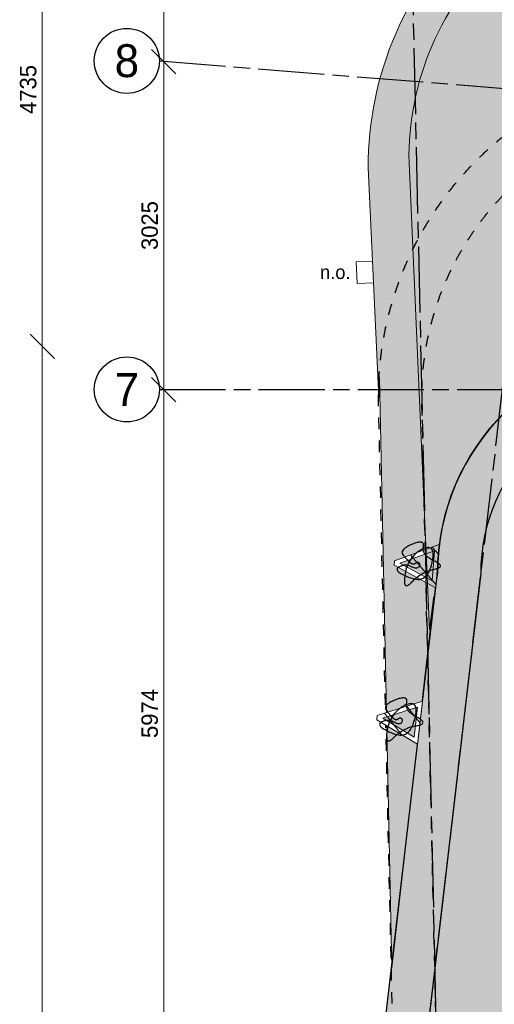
# Model space of a CAD drawing. Header units: millimetres. Extents: x -10538 to 13100, y -15694 to 32605.
# Tile 46 of 203: x -10517 to -6144, y 6359 to 15438. Entities that reach past the tile are written whole.
import ezdxf

# ---------------------------------------------------------------- set-up
doc = ezdxf.new("R2010")
doc.units = ezdxf.units.MM
doc.header["$LTSCALE"] = 100
doc.header["$PDMODE"] = 1
doc.header["$PDSIZE"] = -2
doc.linetypes.add('[LS] ISO-08 Long Dashed Short Dashed', pattern=[9.143999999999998, 6.095999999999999, -0.7620000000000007, 1.524, -0.7619999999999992])
doc.linetypes.add('[LS] Type-1', pattern=[2.12, 1.06, -1.06])
doc.layers.get('0').update_dxf_attribs({"lineweight": 5})
for name, color, linetype, lineweight in [('- 06_Gevel', 7, 'Continuous', 5), ('Geen', 7, 'Continuous', 9), ('Maatlijnen', 7, 'Continuous', 9), ('none', 7, 'Continuous', 13), ('plantenbak', 7, 'Continuous', 5)]:
    doc.layers.add(name, color=color, linetype=linetype, lineweight=lineweight)
for name, color, linetype, lineweight, true_color in [('Bloembak driehoek', 4, 'Vluchtweg', 5, 0x00ffff), ('Constructie _ STAAL', 6, 'Continuous', 5, 0xff00ff), ('dakgroen', 7, 'Continuous', 25, 0x007f00)]:
    doc.layers.add(name, color=color, linetype=linetype, lineweight=lineweight, true_color=true_color)
doc.styles.add('Arial', font='Arial.ttf')
doc.styles.add('Century Gothic', font='Century-Gothic_9791.ttf')
doc.linetypes.add('Vluchtweg', pattern='A,10,-5,10,-3.236565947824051,-11.03045832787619,["vluchtweg",Arial,S=1.76205150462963,R=0,X=-11.03045832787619,Y=-0.8810257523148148],-5', length=44.26702427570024)
doc.dimstyles.new('Arch', dxfattribs={"dimtxt": 101.0561342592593, "dimasz": 224.482421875, "dimexe": 317.5, "dimexo": 158.75, "dimgap": 158.75, "dimtad": 1, "dimdec": 4, "dimtxsty": 'Century Gothic', "dimblk": 'VW_SLASH-2', "dimblk1": 'VW_SLASH-2', "dimblk2": 'VW_SLASH-2', "dimcen": 0, "dimdle": 158.75, "dimazin": 0, "dimtfac": 1, "dimtdec": 4, "dimtix": 1, "dimtmove": 0, "dimatfit": 0, "dimldrblk": 'VW_FILLEDARROW', "dimfxl": 1, "dimfrac": 2, "dimtolj": 1, "dimarcsym": 0})
pattern_1 = [(45, (0, 0), (141.4213562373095, -141.4213562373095), [])]

# ---------------------------------------------------------------- blocks, each defined once
blk = doc.blocks.new('Groep-93')
at = {"layer": 'none', "linetype": 'Continuous', "lineweight": 0, "true_color": 0xdddddd, "transparency": 33554687}
h = blk.add_hatch(color=254, dxfattribs=at)
edge = h.paths.add_edge_path()
edge.add_line((-9171.523896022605, -11126.87979634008), (-9171.523895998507, -11133.81935285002))
edge.add_arc((-6071.523896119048, -11133.81935293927), 3099.999999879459, 179.9999999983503, 270.0000000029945)
edge.add_line((-6071.523895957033, -14233.81935281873), (-6066.499542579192, -14233.81935283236))
edge.add_line((-6066.499542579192, -14233.81935283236), (8435.933031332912, -12771.5388825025))
edge.add_arc((8430.867597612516, -9671.543021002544), 3099.999999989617, 270.0936219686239, 360.0000000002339)
edge.add_line((11530.86759760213, -9671.54302098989), (11530.86759762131, -9667.798279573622))
edge.add_line((11530.86759762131, -9667.798279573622), (10030.86417679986, 10332.24732913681))
edge.add_arc((7930.867597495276, 10328.45697908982), 2099.999999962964, 0.1034148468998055, 90.0000000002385)
edge.add_line((7930.867597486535, 12428.45697905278), (-4569.13240250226, 12428.4569790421))
edge.add_arc((-4569.1324023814, 10328.45697898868), 2100.000000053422, 90.00000000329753, 179.8083648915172)
edge.add_line((-6669.120656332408, 10335.48075946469), (-9171.523896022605, -11126.87979634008))
at = {"layer": 'none', "linetype": 'Continuous', "lineweight": 0, "true_color": 0x9faa7d, "transparency": 33554556}
h = blk.add_hatch(color=73, dxfattribs=at)
edge = h.paths.add_edge_path()
edge.add_line((-6269.21348757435, 10307.0568986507), (-8771.447785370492, -11154.09228066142))
edge.add_arc((-6071.523896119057, -11133.81935293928), 2699.999999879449, 180.4302089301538, 269.6885412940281)
edge.add_line((-6086.200969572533, -13833.77946058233), (8415.509653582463, -12371.57172056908))
edge.add_line((8415.509653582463, -12371.57172056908), (8435.279426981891, -12371.53941650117))
edge.add_arc((8430.86759761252, -9671.543021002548), 2699.999999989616, 270.0936219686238, 359.7678713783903)
edge.add_line((11130.84543885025, -9682.481794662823), (9630.891211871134, 10316.9078961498))
edge.add_line((9630.891211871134, 10316.9078961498), (9630.864828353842, 10331.52535769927))
edge.add_arc((7930.867597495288, 10328.45697908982), 1699.999999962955, 0.103414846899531, 90.00000000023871)
edge.add_line((7930.867597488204, 12028.45697905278), (-4569.132402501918, 12028.4569790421))
edge.add_arc((-4569.132402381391, 10328.45697898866), 1700.000000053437, 90.00000000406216, 179.8083648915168)
edge.add_line((-6269.122893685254, 10334.14289651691), (-6269.21348757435, 10307.0568986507))
h.paths.add_polyline_path([(-952.5119487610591, 5902.786832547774), (1523.040146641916, 5902.786832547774), (1523.040146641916, -2250.757002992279), (-952.5119487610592, -2250.757002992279)])
h = blk.add_hatch(color=73, dxfattribs=at)
edge = h.paths.add_edge_path()
edge.add_line((-6269.21348757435, 10307.0568986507), (-8302.508787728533, -7132.098899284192))
edge.add_line((-8302.508787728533, -7132.09889928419), (10939.5667216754, -7132.098899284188))
edge.add_line((10939.5667216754, -7132.098899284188), (9630.891211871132, 10316.9078961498))
edge.add_line((9630.891211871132, 10316.9078961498), (9630.864828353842, 10331.52535769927))
edge.add_arc((7930.867597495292, 10328.45697908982), 1699.99999996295, 0.1034148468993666, 90.00000000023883)
edge.add_line((7930.867597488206, 12028.45697905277), (-4569.13240250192, 12028.4569790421))
edge.add_arc((-4569.132402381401, 10328.45697898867), 1700.000000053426, 90.00000000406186, 179.808364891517)
edge.add_line((-6269.122893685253, 10334.14289651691), (-6269.21348757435, 10307.0568986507))
h.paths.add_polyline_path([(5296.280631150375, -942.0988992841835), (6196.280630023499, -942.0988992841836), (6196.280630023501, -2042.098899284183), (5296.280631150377, -2042.098899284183)])
h.paths.add_polyline_path([(-950.5738434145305, 5902.786832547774), (1574.711438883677, 5902.786832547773), (1574.711438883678, -2250.757002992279), (-950.5738434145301, -2250.757002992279)])
at = {"layer": 'none', "color": 7, "linetype": 'Continuous', "lineweight": 25, "transparency": 33554687, "flags": 128}
for points in [[(-9171.523896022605, -11126.87979634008), (-9171.523895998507, -11133.81935285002, 0.4142135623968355), (-6071.523895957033, -14233.81935281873), (-6066.499542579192, -14233.81935283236), (8435.933031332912, -12771.5388825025, 0.4137350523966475), (11530.86759760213, -9671.54302098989), (11530.86759762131, -9667.798279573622), (10030.86417679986, 10332.24732913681, 0.4136850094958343), (7930.867597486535, 12428.45697905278), (-4569.132402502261, 12428.4569790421, 0.4132342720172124), (-6669.120656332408, 10335.48075946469)], [(-6269.21348757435, 10307.0568986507), (-8771.447785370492, -11154.09228066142, 0.4104272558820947), (-6086.200969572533, -13833.77946058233), (8415.509653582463, -12371.57172056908), (8435.279426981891, -12371.53941650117, 0.4125493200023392), (11130.84543885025, -9682.481794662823), (9630.891211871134, 10316.9078961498), (9630.864828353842, 10331.52535769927, 0.4136850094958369), (7930.867597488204, 12028.45697905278), (-4569.132402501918, 12028.4569790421, 0.4132342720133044), (-6269.122893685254, 10334.14289651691)], [(-6269.21348757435, 10307.0568986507), (-8302.508787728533, -7132.09889928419), (10939.5667216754, -7132.098899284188), (9630.891211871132, 10316.9078961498), (9630.864828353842, 10331.52535769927, 0.4136850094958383), (7930.867597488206, 12028.45697905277), (-4569.132402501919, 12028.4569790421, 0.4132342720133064), (-6269.122893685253, 10334.14289651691)]]:
    blk.add_lwpolyline(points, format="xyb", close=True, dxfattribs=at)
blk = doc.blocks.new('Groep-94')
at = {"layer": 'none', "color": 7, "linetype": '[LS] Type-1', "lineweight": 25, "transparency": 33554687, "flags": 128}
for points in [[(-4611.768515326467, -12147.76141063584, -0.4138929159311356), (-6711.767256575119, -10050.06065745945), (-7211.768515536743, 11949.95883186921), (-7211.76851558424, 11952.2303873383, -0.4142135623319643), (-4111.768515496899, 15052.23038734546), (-4107.774927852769, 15052.23038727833), (8392.257755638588, 14052.23597475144, -0.4138332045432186), (11488.23148450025, 10952.2385893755), (11488.23148443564, 10948.67170467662), (9988.228381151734, -10051.37174374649, -0.4137101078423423), (7888.23148460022, -12147.76141063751)], [(-6311.777204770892, -10040.75557562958), (-6811.760362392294, 11958.86568436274, -0.4122296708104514), (-4123.434253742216, 14652.2051854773), (8376.024066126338, 13652.25672166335), (8391.738236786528, 13652.23631212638, -0.4127036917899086), (11088.21138076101, 10962.65779227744), (9588.252909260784, -10036.76081117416), (9588.22897228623, -10050.68406122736, -0.4137101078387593), (7888.231484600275, -11747.76141063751), (-4611.768515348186, -11747.76141063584, -0.4138929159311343), (-6311.767496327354, -10049.62270571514)]]:
    blk.add_lwpolyline(points, format="xyb", close=True, dxfattribs=at)
blk = doc.blocks.new('VW_SLASH-2')
at = {"color": 0, "linetype": 'ByBlock', "lineweight": -2, "transparency": 16777216}
blk.add_line((0.707182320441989, 0), (-1, 0), dxfattribs=at)
at = {"color": 0, "linetype": 'Continuous', "lineweight": 20, "transparency": 16777216, "flags": 128}
blk.add_lwpolyline([(0.5000534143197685, 0.5000534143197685), (-0.5000534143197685, -0.5000534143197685)], dxfattribs=at)
blk = doc.blocks.new('*D200')
at = {"layer": 'Defpoints', "color": 0, "transparency": 33554687}
for p in [(-9169.132402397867, 17937.90110071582), (-6669.132402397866, 10299.06736379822), (-9169.132402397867, -11133.81935285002)]:
    blk.add_point(p, dxfattribs=at)
at = {"layer": 'Maatlijnen', "color": 0, "lineweight": -2, "transparency": 33554687}
blk.add_line((-6893.614824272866, 17937.90110071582), (-8944.649980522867, 17937.90110071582), dxfattribs=at)
at = {"layer": 'Maatlijnen', "color": 0, "lineweight": -2, "xscale": 224.482421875, "yscale": 224.482421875, "zscale": 224.482421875, "rotation": 180}
blk.add_blockref('VW_SLASH-2', (-9169.132402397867, 17937.90110071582), dxfattribs=at)
at = {"layer": 'Maatlijnen', "color": 0, "lineweight": -2, "xscale": 224.482421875, "yscale": 224.482421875, "zscale": 224.482421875}
blk.add_blockref('VW_SLASH-2', (-6669.132402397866, 17937.90110071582), dxfattribs=at)
at = {"layer": 'Maatlijnen', "color": 0, "lineweight": 9, "transparency": 33554687, "insert": (-7919.132402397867, 18067.50599233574), "char_height": 151.5842013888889, "attachment_point": 5, "style": 'Century Gothic'}
blk.add_mtext('\\A1;2500', dxfattribs=at)
blk = doc.blocks.new('VW_FILLEDARROW')
at = {"color": 0, "linetype": 'Continuous', "lineweight": 5, "transparency": 16777216, "flags": 128}
blk.add_lwpolyline([(-1.414364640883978, 0.3789778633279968), (0, 0), (-1.414364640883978, -0.3789778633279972)], close=True, dxfattribs=at)
blk = doc.blocks.new('*D201')
at = {"layer": 'Defpoints', "color": 0, "transparency": 33554687}
for p in [(-6669.132402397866, 17937.90110071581), (-6669.132402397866, 10299.06736379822), (10026.08461042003, 10332.24732913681)]:
    blk.add_point(p, dxfattribs=at)
at = {"layer": 'Maatlijnen', "color": 0, "lineweight": -2, "transparency": 33554687}
blk.add_line((9801.602188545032, 17937.90110071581), (-6444.649980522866, 17937.90110071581), dxfattribs=at)
at = {"layer": 'Maatlijnen', "color": 0, "lineweight": -2, "xscale": 224.482421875, "yscale": 224.482421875, "zscale": 224.482421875, "rotation": 180}
blk.add_blockref('VW_SLASH-2', (-6669.132402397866, 17937.90110071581), dxfattribs=at)
at = {"layer": 'Maatlijnen', "color": 0, "lineweight": -2, "xscale": 224.482421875, "yscale": 224.482421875, "zscale": 224.482421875}
blk.add_blockref('VW_SLASH-2', (10026.08461042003, 17937.90110071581), dxfattribs=at)
at = {"layer": 'Maatlijnen', "color": 0, "lineweight": 9, "transparency": 33554687, "insert": (1678.476104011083, 18067.50599233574), "char_height": 151.5842013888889, "attachment_point": 5, "style": 'Century Gothic'}
blk.add_mtext('\\A1;16695', dxfattribs=at)
blk = doc.blocks.new('bloembak')
at = {"color": 255, "linetype": 'Continuous', "lineweight": 9, "transparency": 33554687}
blk.add_wipeout([(-20.000000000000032, -400.0000000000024), (-200.00000000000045, -5.684341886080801e-13), (199.9999999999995, 0), (19.99999999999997, -400.00000000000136)], dxfattribs=at).dxf.layer = 'Bloembak driehoek'
at = {"layer": 'Bloembak driehoek', "linetype": 'Continuous', "lineweight": 5, "transparency": 33554687}
h = blk.add_hatch(dxfattribs=at)
h.set_pattern_fill('[LA] Baksteen 2mm', style=0, pattern_type=2)
h.set_pattern_definition(pattern_1)
h.paths.add_polyline_path([(-19.99999999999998, -400.0000000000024), (-200.0000000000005, -4.662936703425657e-13), (199.9999999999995, 0), (20.00000000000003, -400.0000000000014)])
at = {"layer": 'Bloembak driehoek', "color": 7, "linetype": 'Continuous', "lineweight": 9, "transparency": 33554687, "flags": 128}
blk.add_lwpolyline([(-19.99999999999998, -400.0000000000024), (-200.0000000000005, -4.662936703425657e-13), (199.9999999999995, 0), (20.00000000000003, -400.0000000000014)], close=True, dxfattribs=at)
at = {"color": 255, "linetype": 'Continuous', "lineweight": 9, "transparency": 33554687}
blk.add_wipeout([(-2.0961010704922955e-13, -346.970168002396), (-138.1365756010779, -40.0000000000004), (138.13657560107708, -40.000000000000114)], dxfattribs=at).dxf.layer = 'plantenbak'
at = {"layer": 'Bloembak driehoek', "linetype": 'Continuous', "lineweight": 0, "true_color": 0xd7e0d6, "transparency": 33554687}
blk.add_hatch(color=254, dxfattribs=at).paths.add_polyline_path([(-2.081668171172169e-13, -346.970168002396), (-138.1365756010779, -40.00000000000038), (138.1365756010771, -40.00000000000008)])
at = {"layer": 'plantenbak', "linetype": 'Continuous', "lineweight": 5, "transparency": 33554687}
h = blk.add_hatch(dxfattribs=at)
h.set_pattern_fill('[LA] Baksteen 2mm', style=0, pattern_type=2)
h.set_pattern_definition(pattern_1)
h.paths.add_polyline_path([(-2.081668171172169e-13, -346.970168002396), (-138.1365756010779, -40.00000000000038), (138.1365756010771, -40.00000000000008)])
at = {"layer": 'Bloembak driehoek', "color": 7, "linetype": 'Continuous', "lineweight": 9, "transparency": 33554687, "flags": 128}
blk.add_lwpolyline([(-2.081668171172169e-13, -346.970168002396), (-138.1365756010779, -40.00000000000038), (138.1365756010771, -40.00000000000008)], close=True, dxfattribs=at)
at = {"layer": 'plantenbak', "linetype": 'Continuous', "lineweight": 9, "transparency": 33554687, "flags": 128}
blk.add_lwpolyline([(-2.081668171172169e-13, -346.970168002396), (-138.1365756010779, -40.00000000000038), (138.1365756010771, -40.00000000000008)], close=True, dxfattribs=at)
at = {"layer": 'plantenbak', "color": 85, "lineweight": 25, "true_color": 0x5baa38, "transparency": 33554687}
blk.add_open_spline([(-13.26252060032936, -252.43277609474), (-33.42381092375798, -281.3356559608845), (-122.1334883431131, -365.1809028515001), (-243.1012302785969, -133.6083162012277), (-89.8754238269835, -153.5714702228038), (-1.165746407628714, 85.98637803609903), (64.00096492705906, -145.586208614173), (256.898769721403, -297.3061791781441), (-1.165746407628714, -293.1005869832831), (-166.4883270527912, -153.5714702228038), (-160.4399399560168, -25.80728448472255), (175.6487697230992, -92.30957842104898), (71.41489875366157, -414.0136219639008), (-1.568972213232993, -293.4664111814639), (44.39876972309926, -192.4247958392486), (6.022522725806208, -156.6907501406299), (-33.02995743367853, -184.8762171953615), (6.898769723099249, -223.5298962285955), (-13.26252060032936, -252.43277609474)], degree=2, dxfattribs=at)
blk = doc.blocks.new('Groep-95')
at = {"layer": 'Bloembak driehoek', "color": 7, "transparency": 33554687}
for p, rotation in [((-6666.729913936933, 10399.37118421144), 265.6785994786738), ((-6827.347736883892, 8955.830205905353), 263.3496278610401)]:
    blk.add_blockref('bloembak', p, dxfattribs=dict(at, rotation=rotation))
blk = doc.blocks.new('Groep-99')
at = {"layer": 'Bloembak driehoek', "color": 7, "transparency": 33554687}
blk.add_blockref('Groep-95', (0, 0), dxfattribs=at)
blk = doc.blocks.new('*D214')
at = {"layer": 'Defpoints', "color": 0, "transparency": 33554687}
for p in [(-10309.36496029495, 17162.23038734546), (-3989.222167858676, 17162.23038734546), (-4392.875610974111, 12427.23038734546)]:
    blk.add_point(p, dxfattribs=at)
at = {"layer": 'Maatlijnen', "color": 0, "lineweight": -2, "transparency": 33554687}
blk.add_line((-10309.36496029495, 12651.71280922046), (-10309.36496029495, 16937.74796547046), dxfattribs=at)
at = {"layer": 'Maatlijnen', "color": 0, "lineweight": -2, "xscale": 224.482421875, "yscale": 224.482421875, "zscale": 224.482421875}
for p, rotation in [((-10309.36496029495, 17162.23038734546), 90), ((-10309.36496029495, 12427.23038734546), 270)]:
    blk.add_blockref('VW_SLASH-2', p, dxfattribs=dict(at, rotation=rotation))
at = {"layer": 'Maatlijnen', "color": 0, "lineweight": 9, "transparency": 33554687, "insert": (-10438.96985191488, 14794.73038734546), "char_height": 151.5842013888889, "attachment_point": 5, "rotation": 90, "style": 'Century Gothic'}
blk.add_mtext('\\A1;4735', dxfattribs=at)
blk = doc.blocks.new('*D215')
at = {"layer": 'Defpoints', "color": 0, "transparency": 33554687}
for p in [(-10309.36496029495, 12427.23038734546), (-4392.875610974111, 12427.23038734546), (-6065.399766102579, -14232.76961265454)]:
    blk.add_point(p, dxfattribs=at)
at = {"layer": 'Maatlijnen', "color": 0, "lineweight": -2, "transparency": 33554687}
blk.add_line((-10309.36496029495, -14008.28719077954), (-10309.36496029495, 12202.74796547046), dxfattribs=at)
at = {"layer": 'Maatlijnen', "color": 0, "lineweight": -2, "xscale": 224.482421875, "yscale": 224.482421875, "zscale": 224.482421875}
for p, rotation in [((-10309.36496029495, 12427.23038734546), 90.00000000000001), ((-10309.36496029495, -14232.76961265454), 270)]:
    blk.add_blockref('VW_SLASH-2', p, dxfattribs=dict(at, rotation=rotation))
at = {"layer": 'Maatlijnen', "color": 0, "lineweight": 9, "transparency": 33554687, "insert": (-10438.96985191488, -902.7696126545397), "char_height": 151.5842013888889, "attachment_point": 5, "rotation": 90.00000000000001, "style": 'Century Gothic'}
blk.add_mtext('\\A1;26660', dxfattribs=at)
blk = doc.blocks.new('Groep-100')
at = {"layer": 'Geen', "color": 5, "linetype": '[LS] ISO-08 Long Dashed Short Dashed', "lineweight": 25, "true_color": 0x0000ff, "transparency": 33554687}
for p, q in [((-6947.070156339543, 17917.90110071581), (-6203.370524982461, -14831.57389928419)), ((-9230.030423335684, 15058.01074720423), (12882.63564568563, 13293.63086791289)), ((-9199.119113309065, -14831.57389928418), (-5938.259424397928, 13136.14930639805)), ((-9230.030423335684, 12028.45697904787), (12840.63503970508, 12028.45697904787))]:
    blk.add_line(p, q, dxfattribs=at)
at = {"layer": 'Geen', "color": 5, "linetype": 'Continuous', "lineweight": 25, "true_color": 0x0000ff, "transparency": 33554687}
for centre, radius in [((-9530.030423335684, 15058.01074720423), 299.9999999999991), ((-9530.030423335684, 12028.45697904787), 300.0000000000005)]:
    blk.add_circle(centre, radius, dxfattribs=at)
at = {"layer": 'Geen', "color": 5, "true_color": 0x0000ff, "transparency": 33554687, "char_height": 303.1684027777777, "attachment_point": 5, "line_spacing_factor": 1.026243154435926, "style": 'Century Gothic'}
for s, insert in [('8', (-9530.030423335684, 15058.01074720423)), ('7', (-9530.030423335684, 12028.45697904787))]:
    blk.add_mtext(s, dxfattribs=dict(at, insert=insert))
blk = doc.blocks.new('Groep-101')
at = {"layer": 'Constructie _ STAAL', "color": 7, "transparency": 33554546}
blk.add_blockref('Groep-100', (0, 0), dxfattribs=at)
blk = doc.blocks.new('*D241')
at = {"layer": 'Defpoints', "color": 0, "transparency": 33554687}
for p in [(-9189.36496029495, 17162.23038734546), (-3989.222167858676, 17162.23038734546), (-4107.774927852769, 15052.23038727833)]:
    blk.add_point(p, dxfattribs=at)
at = {"layer": 'Maatlijnen', "color": 0, "lineweight": -2, "transparency": 33554687}
blk.add_line((-9189.36496029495, 15276.71280915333), (-9189.36496029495, 16937.74796547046), dxfattribs=at)
at = {"layer": 'Maatlijnen', "color": 0, "lineweight": -2, "xscale": 224.482421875, "yscale": 224.482421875, "zscale": 224.482421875}
for p, rotation in [((-9189.36496029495, 17162.23038734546), 90), ((-9189.36496029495, 15052.23038727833), 270)]:
    blk.add_blockref('VW_SLASH-2', p, dxfattribs=dict(at, rotation=rotation))
at = {"layer": 'Maatlijnen', "color": 0, "lineweight": 9, "transparency": 33554687, "insert": (-9368.481626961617, 16107.23038731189), "char_height": 151.5842013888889, "attachment_point": 5, "rotation": 90, "style": 'Century Gothic'}
blk.add_mtext('\\A1;2110', dxfattribs=at)
blk = doc.blocks.new('*D242')
at = {"layer": 'Defpoints', "color": 0, "transparency": 33554687}
for p in [(-9189.364960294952, 15052.23038727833), (-4107.774927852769, 15052.23038727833), (-8229.364960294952, 12027.23038734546)]:
    blk.add_point(p, dxfattribs=at)
at = {"layer": 'Maatlijnen', "color": 0, "lineweight": -2, "transparency": 33554687}
blk.add_line((-9189.364960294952, 12251.71280922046), (-9189.364960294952, 14827.74796540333), dxfattribs=at)
at = {"layer": 'Maatlijnen', "color": 0, "lineweight": -2, "xscale": 224.482421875, "yscale": 224.482421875, "zscale": 224.482421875}
for p, rotation in [((-9189.364960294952, 15052.23038727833), 90), ((-9189.364960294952, 12027.23038734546), 270)]:
    blk.add_blockref('VW_SLASH-2', p, dxfattribs=dict(at, rotation=rotation))
at = {"layer": 'Maatlijnen', "color": 0, "lineweight": 9, "transparency": 33554687, "insert": (-9318.969851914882, 13539.7303873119), "char_height": 151.5842013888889, "attachment_point": 5, "rotation": 90, "style": 'Century Gothic'}
blk.add_mtext('\\A1;3025', dxfattribs=at)
blk = doc.blocks.new('*D243')
at = {"layer": 'Defpoints', "color": 0, "transparency": 33554687}
for p in [(-9189.364960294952, 12027.23038734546), (-8229.364960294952, 12027.23038734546), (-7439.364960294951, 6052.786832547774)]:
    blk.add_point(p, dxfattribs=at)
at = {"layer": 'Maatlijnen', "color": 0, "lineweight": -2, "transparency": 33554687}
blk.add_line((-9189.364960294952, 6277.269254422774), (-9189.364960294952, 11802.74796547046), dxfattribs=at)
at = {"layer": 'Maatlijnen', "color": 0, "lineweight": -2, "xscale": 224.482421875, "yscale": 224.482421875, "zscale": 224.482421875}
for p, rotation in [((-9189.364960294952, 12027.23038734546), 90), ((-9189.364960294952, 6052.786832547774), 270)]:
    blk.add_blockref('VW_SLASH-2', p, dxfattribs=dict(at, rotation=rotation))
at = {"layer": 'Maatlijnen', "color": 0, "lineweight": 9, "transparency": 33554687, "insert": (-9318.96985191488, 9040.008609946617), "char_height": 151.5842013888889, "attachment_point": 5, "rotation": 90, "style": 'Century Gothic'}
blk.add_mtext('\\A1;5974', dxfattribs=at)
blk = doc.blocks.new('Groep-145')
at = {"layer": 'none', "linetype": 'Continuous', "lineweight": 0, "true_color": 0xdddddd, "transparency": 33554687}
h = blk.add_hatch(color=254, dxfattribs=at)
edge = h.paths.add_edge_path()
edge.add_line((-7088.383903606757, 6696.131470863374), (-7202.355308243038, 12136.45635651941))
edge.add_arc((-4107.797344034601, 11952.776815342), 3100.004381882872, 176.6031563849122, 179.9999664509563)
edge.add_line((-7207.801725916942, 11952.77863052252), (-7306.002621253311, 14070.69274633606))
edge.add_arc((-4217.992457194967, 14082.68258219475), 3088.033440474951, 85.75147366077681, 180.2224615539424, ccw=False)
edge.add_line((-3989.222167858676, 17162.23038734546), (9198.170711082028, 13942.04894028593))
edge.add_line((9198.170711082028, 13942.04894028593), (9310.34880323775, 13902.32817540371))
edge.add_line((9310.34880323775, 13902.32817540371), (9198.170711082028, 13942.04894028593))
edge.add_line((9198.170711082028, 13942.04894028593), (9422.526895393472, 13862.6074105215))
edge.add_line((9422.526895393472, 13862.6074105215), (9650.981594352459, 13769.34728764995))
edge.add_line((9650.981594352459, 13769.34728764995), (9939.64611802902, 13627.73587550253))
edge.add_line((9939.64611802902, 13627.73587550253), (10228.64416543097, 13436.13451634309))
edge.add_line((10228.64416543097, 13436.13451634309), (10529.93292287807, 13173.79329169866))
edge.add_line((10529.93292287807, 13173.79329169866), (10715.74496850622, 12983.92258912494))
edge.add_line((10715.74496850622, 12983.92258912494), (10887.18180404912, 12762.1402376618))
edge.add_line((10887.18180404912, 12762.1402376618), (11042.34117191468, 12526.38845947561))
edge.add_line((11042.34117191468, 12526.38845947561), (11174.49793566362, 12286.78937722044))
edge.add_line((11174.49793566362, 12286.78937722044), (11247.62449484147, 12130.75119295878))
edge.add_line((11247.62449484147, 12130.75119295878), (11371.92239874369, 11732.16375450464))
edge.add_line((11371.92239874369, 11732.16375450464), (11410.30957154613, 11579.74845027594))
edge.add_line((11410.30957154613, 11579.74845027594), (11468.7899471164, 11207.90969487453))
edge.add_line((11468.7899471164, 11207.90969487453), (11470.37059282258, 10877.73898565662))
edge.add_line((11470.37059282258, 10877.73898565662), (11471.8168976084, 10663.88067666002))
edge.add_line((11471.8168976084, 10663.88067666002), (10759.25169975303, 687.9679060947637))
edge.add_line((10759.25169975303, 687.9679060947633), (10035.93074294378, 10332.24732913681))
edge.add_arc((7935.934163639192, 10328.45697908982), 2099.99999996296, 0.1034148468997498, 90.00000000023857)
edge.add_line((7935.934163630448, 12428.45697905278), (-4564.065836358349, 12428.4569790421))
edge.add_arc((-4564.065836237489, 10328.45697898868), 2100.000000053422, 90.00000000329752, 179.8083648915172)
edge.add_line((-6664.054090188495, 10335.48075946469), (-6669.132402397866, 10299.06736379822))
edge.add_line((-6669.132402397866, 10299.06736379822), (-6679.608337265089, 10265.25575282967))
edge.add_line((-6679.608337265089, 10265.25575282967), (-6722.209256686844, 9918.486490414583))
edge.add_line((-6722.209256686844, 9918.486490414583), (-7088.383903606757, 6696.131470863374))
at = {"layer": 'none', "linetype": 'Continuous', "lineweight": 0, "true_color": 0xc4dcc4, "transparency": 33554526}
h = blk.add_hatch(color=254, dxfattribs=at)
edge = h.paths.add_edge_path()
edge.add_arc((-4315.869235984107, 14166.29968294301), 2613.930553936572, 83.60890698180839, 181.0450960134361, ccw=False)
edge.add_line((-4024.901010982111, 16763.98527454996), (9141.96919602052, 13548.37695040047))
edge.add_line((9141.96919602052, 13548.37695040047), (9244.65860335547, 13512.01600214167))
edge.add_line((9244.65860335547, 13512.01600214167), (9141.96919602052, 13548.37695040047))
edge.add_line((9141.96919602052, 13548.37695040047), (9347.34801069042, 13475.65505388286))
edge.add_line((9347.34801069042, 13475.65505388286), (9565.08129174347, 13386.77164445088))
edge.add_line((9565.08129174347, 13386.77164445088), (9835.962173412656, 13253.88443098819))
edge.add_line((9835.962173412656, 13253.88443098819), (10103.23214253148, 13076.68846095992))
edge.add_line((10103.23214253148, 13076.68846095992), (10317.2650058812, 12890.32357977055))
edge.add_line((10317.2650058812, 12890.32357977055), (10519.79483317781, 12645.48187731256))
edge.add_line((10519.79483317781, 12645.48187731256), (10666.48335309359, 12422.60084933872))
edge.add_line((10666.48335309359, 12422.60084933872), (10791.6903710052, 12195.60159684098))
edge.add_line((10791.6903710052, 12195.60159684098), (10856.24510901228, 12057.85405043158))
edge.add_line((10856.24510901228, 12057.85405043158), (10974.8345793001, 11677.57190804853))
edge.add_line((10974.8345793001, 11677.57190804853), (11009.64693204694, 11539.35033694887))
edge.add_line((11009.64693204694, 11539.35033694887), (11064.3629785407, 11191.44650715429))
edge.add_line((11064.3629785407, 11191.44650715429), (11065.87204369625, 10876.22778943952))
edge.add_line((11065.87204369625, 10876.22778943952), (11067.26686059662, 10669.98275270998))
edge.add_line((11067.26686059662, 10669.98275270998), (10549.88487815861, 3426.6349981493))
edge.add_line((10549.88487815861, 3426.6349981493), (10047.4142252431, 10126.24370293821))
edge.add_arc((7916.602859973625, 10291.31636812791), 2137.195840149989, 355.5701784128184, 449.5880913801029)
edge.add_line((7931.967373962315, 12428.45697905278), (-4392.875610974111, 12428.4569790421))
edge.add_arc((-4556.607416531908, 10322.25685661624), 2112.554628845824, 85.55487999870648, 179.6413447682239)
edge.add_line((-6669.120656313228, 10335.48075946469), (-6692.157450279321, 10137.90110071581))
edge.add_line((-6692.157450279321, 10137.90110071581), (-6704.746935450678, 10107.37802231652))
edge.add_line((-6704.746935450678, 10107.37802231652), (-6741.089485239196, 9811.551562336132))
edge.add_line((-6741.089485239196, 9811.551562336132), (-6929.364960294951, 14118.62327565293))
at = {"linetype": 'Continuous', "lineweight": 5, "transparency": 33554687, "flags": 128}
blk.add_lwpolyline([(-7406.741192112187, 13004.78813297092), (-7416.004599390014, 13204.573491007), (-7266.165580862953, 13211.52104646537), (-7256.902173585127, 13011.73568842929)], close=True, dxfattribs=at)
at = {"layer": 'none', "color": 7, "linetype": 'Continuous', "lineweight": 9, "transparency": 33554687, "flags": 128}
for points in [[(7935.934163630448, 12428.45697905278), (-4564.065836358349, 12428.4569790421, 0.4132342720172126), (-6664.054090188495, 10335.48075946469), (-6669.132402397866, 10299.06736379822), (-6679.608337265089, 10265.25575282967), (-6722.209256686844, 9918.486490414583), (-7088.383903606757, 6696.131470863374), (-7202.355308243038, 12136.45635651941, 0.01482246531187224), (-7207.801725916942, 11952.77863052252), (-7306.002621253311, 14070.69274633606, -0.4372581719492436), (-3989.222167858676, 17162.23038734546)], [(7931.967373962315, 12428.45697905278), (-4392.875610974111, 12428.4569790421, 0.4352610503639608), (-6669.120656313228, 10335.48075946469), (-6692.157450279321, 10137.90110071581), (-6704.746935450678, 10107.37802231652), (-6741.089485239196, 9811.551562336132), (-6929.364960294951, 14118.62327565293, -0.4527585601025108), (-4024.901010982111, 16763.98527454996), (9141.96919602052, 13548.37695040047)]]:
    blk.add_lwpolyline(points, format="xyb", dxfattribs=at)
at = {"layer": 'Geen', "color": 7, "transparency": 33554687}
for name in ['Groep-94', 'Groep-93']:
    blk.add_blockref(name, (0, 0), dxfattribs=at)
at = {"layer": '- 06_Gevel', "color": 5, "true_color": 0x0000ff, "insert": (-7750.013785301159, 13173.22191844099), "char_height": 126.3201678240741, "attachment_point": 1, "line_spacing_factor": 1.026243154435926, "style": 'Century Gothic'}
blk.add_mtext('n.o.', dxfattribs=at)
at = {"layer": 'Maatlijnen', "color": 5, "lineweight": 9, "true_color": 0x0000ff, "transparency": 33554687}
for base, p1, p2, picture, middle in [((-9169.132402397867, 17937.90110071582), (-6669.132402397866, 10299.06736379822), (-9169.132402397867, -11133.81935285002), '*D200', (-7919.132402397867, 18067.50599233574)), ((-6669.132402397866, 17937.90110071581), (10026.08461042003, 10332.24732913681), (-6669.132402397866, 10299.06736379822), '*D201', (1678.476104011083, 18067.50599233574))]:
    dim = blk.add_linear_dim(base=base, p1=p1, p2=p2, dimstyle='Arch', override={"dimtxt": 151.5842013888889, "dimgap": 50, "dimdec": 0, "dimpost": '<>', "dimtxsty": 'Century Gothic', "dimse1": 1, "dimse2": 1, "dimtmove": 2}, dxfattribs=at)
    dim.commit()
    dim.dimension.update_dxf_attribs({"geometry": picture, "text_midpoint": middle})
dim = blk.add_linear_dim(base=(-9189.36496029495, 17162.23038734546), p1=(-4107.774927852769, 15052.23038727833), p2=(-3989.222167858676, 17162.23038734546), angle=270, dimstyle='Arch', override={"dimtxt": 151.5842013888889, "dimgap": 50, "dimdec": 0, "dimpost": '<>', "dimtxsty": 'Century Gothic', "dimse1": 1, "dimse2": 1, "dimtmove": 2}, dxfattribs=at)
dim.commit()
dim.dimension.update_dxf_attribs({"geometry": '*D241', "text_midpoint": (-9368.481626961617, 16107.23038731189), "dimtype": 160})
at = {"layer": 'Bloembak driehoek', "color": 7, "transparency": 33554687}
blk.add_blockref('Groep-99', (0, 0), dxfattribs=at)
at = {"layer": 'dakgroen', "linetype": 'Continuous', "lineweight": 25, "true_color": 0x007f00, "transparency": 33554526}
h = blk.add_hatch(dxfattribs=at)
h.set_pattern_fill('Plus', color=96, style=0, pattern_type=2)
h.set_pattern_definition([(0, (-37.5, 0), (0, 300), [75, -225]), (90, (0, -37.5), (-300, 1.83697019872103e-14), [75, -225])])
edge = h.paths.add_edge_path()
edge.add_line((9141.969196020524, 13548.37695040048), (-4024.901010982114, 16763.98527454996))
edge.add_arc((-4315.869235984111, 14166.29968294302), 2613.930553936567, 83.60890698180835, 181.0450960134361)
edge.add_line((-6929.364960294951, 14118.62327565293), (-6741.089485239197, 9811.551562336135))
edge.add_line((-6741.089485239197, 9811.551562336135), (-6704.746935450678, 10107.37802231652))
edge.add_line((-6704.746935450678, 10107.37802231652), (-6692.15745027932, 10137.90110071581))
edge.add_line((-6692.15745027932, 10137.90110071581), (-6669.120656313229, 10335.48075946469))
edge.add_arc((-4556.60741653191, 10322.25685661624), 2112.554628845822, 85.55487999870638, 179.6413447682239, ccw=False)
edge.add_line((-4392.875610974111, 12428.4569790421), (7931.967373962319, 12428.45697905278))
edge.add_arc((7916.602859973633, 10291.31636812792), 2137.195840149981, -4.429821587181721, 89.58809138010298, ccw=False)
edge.add_line((10047.4142252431, 10126.24370293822), (10549.88487815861, 3426.634998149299))
edge.add_line((10549.88487815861, 3426.634998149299), (11067.26686059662, 10669.98275270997))
edge.add_line((11067.26686059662, 10669.98275270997), (11065.87204369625, 10876.22778943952))
edge.add_line((11065.87204369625, 10876.22778943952), (11064.3629785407, 11191.44650715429))
edge.add_line((11064.3629785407, 11191.44650715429), (11009.64693204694, 11539.35033694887))
edge.add_line((11009.64693204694, 11539.35033694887), (10974.8345793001, 11677.57190804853))
edge.add_line((10974.8345793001, 11677.57190804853), (10856.24510901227, 12057.85405043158))
edge.add_line((10856.24510901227, 12057.85405043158), (10791.69037100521, 12195.60159684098))
edge.add_line((10791.69037100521, 12195.60159684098), (10666.48335309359, 12422.60084933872))
edge.add_line((10666.48335309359, 12422.60084933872), (10519.79483317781, 12645.48187731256))
edge.add_line((10519.79483317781, 12645.48187731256), (10317.2650058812, 12890.32357977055))
edge.add_line((10317.2650058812, 12890.32357977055), (10103.23214253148, 13076.68846095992))
edge.add_line((10103.23214253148, 13076.68846095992), (9835.962173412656, 13253.88443098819))
edge.add_line((9835.962173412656, 13253.88443098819), (9565.08129174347, 13386.77164445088))
edge.add_line((9565.08129174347, 13386.77164445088), (9347.34801069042, 13475.65505388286))
edge.add_line((9347.34801069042, 13475.65505388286), (9141.969196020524, 13548.37695040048))
h.paths.add_polyline_path([(-5276.959853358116, 14361.84207457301), (2723.040146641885, 14361.84207457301), (2723.040146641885, 12461.84207457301), (-5276.959853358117, 12461.84207457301)])
at = {"layer": 'dakgroen', "linetype": 'Continuous', "lineweight": 5, "transparency": 33554687, "flags": 128}
blk.add_lwpolyline([(9141.969196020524, 13548.37695040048), (-4024.901010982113, 16763.98527454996, 0.4527585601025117), (-6929.364960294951, 14118.62327565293), (-6741.089485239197, 9811.551562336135), (-6704.746935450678, 10107.37802231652), (-6692.15745027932, 10137.90110071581), (-6669.120656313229, 10335.48075946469, -0.4352610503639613), (-4392.875610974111, 12428.4569790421), (7931.967373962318, 12428.45697905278, -0.4349053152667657)], format="xyb", dxfattribs=at)
at = {"layer": 'Constructie _ STAAL', "color": 7, "transparency": 33554546}
blk.add_blockref('Groep-101', (0, 0), dxfattribs=at)
at = {"layer": 'Maatlijnen', "color": 5, "lineweight": 9, "true_color": 0x0000ff, "transparency": 33554687}
for base, p1, p2, picture, middle in [((-10309.36496029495, 17162.23038734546), (-4392.875610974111, 12427.23038734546), (-3989.222167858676, 17162.23038734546), '*D214', (-10438.96985191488, 14794.73038734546)), ((-9189.364960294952, 15052.23038727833), (-8229.364960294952, 12027.23038734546), (-4107.774927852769, 15052.23038727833), '*D242', (-9318.969851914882, 13539.7303873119)), ((-10309.36496029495, 12427.23038734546), (-6065.399766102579, -14232.76961265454), (-4392.875610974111, 12427.23038734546), '*D215', (-10438.96985191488, -902.7696126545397)), ((-9189.364960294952, 12027.23038734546), (-7439.364960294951, 6052.786832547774), (-8229.364960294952, 12027.23038734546), '*D243', (-9318.96985191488, 9040.008609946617))]:
    dim = blk.add_linear_dim(base=base, p1=p1, p2=p2, angle=270, dimstyle='Arch', override={"dimtxt": 151.5842013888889, "dimgap": 50, "dimdec": 0, "dimpost": '<>', "dimtxsty": 'Century Gothic', "dimse1": 1, "dimse2": 1, "dimtmove": 2}, dxfattribs=at)
    dim.commit()
    dim.dimension.update_dxf_attribs({"geometry": picture, "text_midpoint": middle})

msp = doc.modelspace()

# ---------------------------------------------------------------- block references
at = {"layer": 'none', "color": 7}
msp.add_blockref('Groep-145', (0, 0), dxfattribs=at)

doc.saveas('drawing.dxf')
